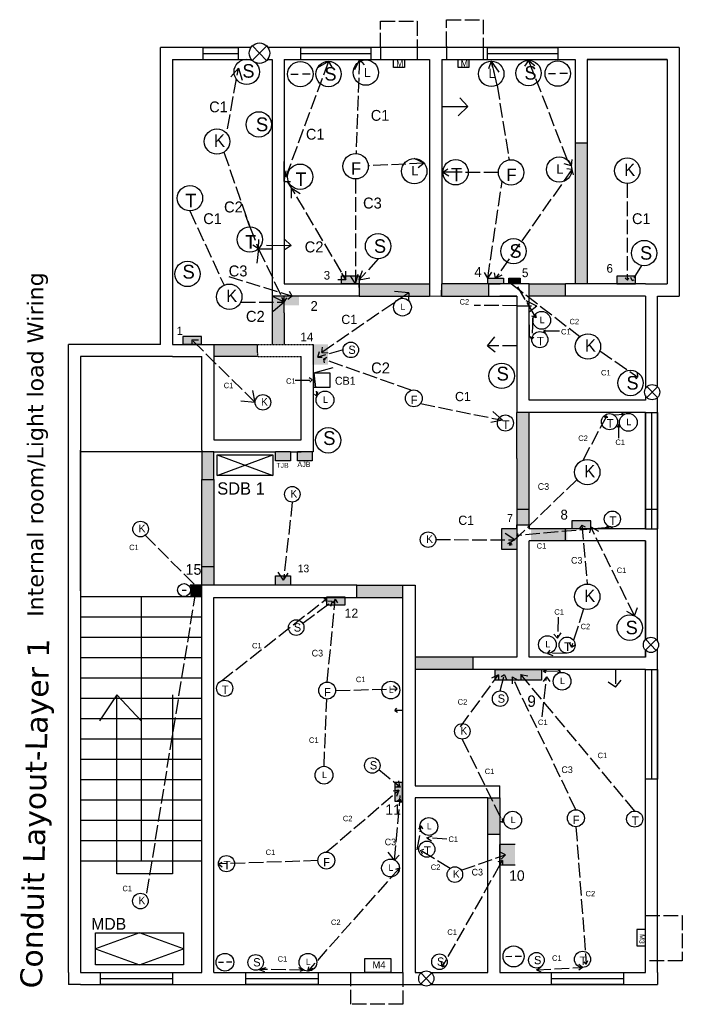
# Model space of a CAD drawing. Header units: inches. Extents: x -306 to 1342, y -989 to 4114.
import ezdxf

# ---------------------------------------------------------------- set-up
doc = ezdxf.new("R2010")
doc.units = ezdxf.units.IN
doc.header["$MEASUREMENT"] = 0
doc.linetypes.add('ACAD_ISO02W100', pattern=[15, 12, -3])
doc.linetypes.add('HIDDEN2', pattern=[0.1875, 0.125, -0.0625])

msp = doc.modelspace()

# ---------------------------------------------------------------- hatches: boundary and pattern name
for color, points in [(3, [(162.53, -277.77), (152.53, -277.77), (152.53, -346.27), (152.53, -394.27), (162.53, -394.27), (162.53, -346.27)]), (3, [(32.53, -394.27), (-25.47, -394.27), (-25.47, -397.19), (-25.47, -404.27), (32.53, -404.27)]), (3, [(80.98, -394.27), (42.53, -394.27), (42.44, -404.27), (80.98, -404.27)]), (3, [(144.53, -394.27), (114.53, -394.27), (114.53, -404.27), (144.53, -404.27)]), (3, [(-87.47, -418.04), (-87.47, -404.27), (-97.47, -404.27), (-97.47, -418.27), (-97.47, -444.27), (-87.47, -444.27)]), (8, [(-75.21, -404.22), (-87.47, -404.22), (-87.47, -411.96), (-75.21, -411.96)]), (3, [(-109.47, -444.27), (-145.47, -444.27), (-145.47, -454.27), (-109.47, -454.27), (-109.47, -450.78)]), (8, [(-51.43, -444.26), (-64.22, -444.26), (-64.22, -460.98), (-51.43, -460.98)]), (3, [(114.53, -500.27), (104.53, -500.27), (104.53, -538.34), (104.53, -592.94), (114.53, -592.94)]), (3, [(-145.47, -532.78), (-155.47, -532.78), (-155.47, -555.55), (-145.47, -555.55)]), (64, [(-82.34, -532.6), (-94.6, -532.6), (-94.6, -540.33), (-82.34, -540.33)]), (78, [(-82.34, -532.78), (-94.6, -532.78), (-94.6, -540.33), (-82.34, -540.33)]), (4, [(-64.28, -532.78), (-73.47, -532.78), (-76.53, -532.78), (-76.53, -540.33), (-64.28, -540.33)]), (3, [(-145.47, -555.55), (-155.47, -555.55), (-155.47, -642.84), (-145.47, -642.84)]), (8, [(104.53, -596.27), (91.74, -596.27), (91.74, -612.99), (104.53, -612.99)]), (3, [(146.09, -596.26), (116.09, -596.26), (116.09, -606.26), (146.09, -606.26)]), (256, [(-145.47, -627.53), (-155.47, -627.53), (-155.47, -642.84), (-145.47, -642.84)]), (256, [(-145.47, -627.53), (-155.47, -627.53), (-155.47, -642.84), (-145.47, -642.84)]), (256, [(-145.47, -627.53), (-155.47, -627.53), (-155.47, -642.84), (-145.47, -642.84)]), (3, [(-145.47, -627.53), (-155.47, -627.53), (-155.47, -642.84), (-145.47, -642.84)]), (8, [(-82.34, -635.03), (-94.6, -635.03), (-94.6, -642.76), (-82.34, -642.76)]), (8, [(-155.47, -642.84), (-164.9, -642.84), (-164.9, -652.27), (-155.47, -652.27)]), (3, [(10.53, -642.84), (-27.47, -642.84), (-27.47, -652.84), (10.53, -652.84)]), (3, [(68.53, -702.27), (20.53, -702.27), (20.53, -712.27), (68.53, -712.27)]), (251, [(124.71, -712.27), (86.53, -712.27), (86.53, -721.22), (124.71, -721.22)]), (3, [(90.53, -818.27), (80.53, -818.27), (80.53, -848.27), (90.53, -848.27)]), (8, [(102.98, -856.76), (90.18, -856.76), (90.18, -873.48), (102.98, -873.48)])]:
    msp.add_hatch(color=color).paths.add_polyline_path(points)
at = {"linetype": 'ACAD_ISO02W100'}
for points in [[(-25.47, -387.55), (-40.07, -387.55), (-40.07, -394.27), (-25.47, -394.27)], [(93.39, -389.44), (80.57, -389.44), (80.57, -394.27), (93.39, -394.27)], [(107.16, -389.44), (97.96, -389.44), (97.96, -394.27), (107.16, -394.27)], [(202.46, -387.79), (187.03, -387.79), (187.03, -394.15), (202.46, -394.15)], [(-155.65, -437.78), (-171.08, -437.78), (-171.08, -444.13), (-155.65, -444.13)], [(165.38, -589.81), (149.95, -589.81), (149.95, -596.17), (165.38, -596.17)], [(-37.04, -652.82), (-52.47, -652.82), (-52.47, -659.18), (-37.04, -659.18)], [(10.09, -821.09), (10.09, -805.66), (3.73, -805.66), (3.73, -821.09)]]:
    msp.add_hatch(color=252, dxfattribs=at).paths.add_polyline_path(points)

# ---------------------------------------------------------------- linework, layer by layer
for p, q in [((-7.91, -199.27), (-7.91, -177.52)), ((-7.91, -177.52), (22.15, -177.52)), ((22.15, -177.52), (22.15, -199.27)), ((46.57, -198.06), (46.57, -176.32)), ((46.57, -176.32), (76.64, -176.32)), ((76.64, -176.32), (76.64, -198.06)), ((-50.87, -210.69), (-87.47, -309.66)), ((-50.87, -210.69), (-60, -216.03)), ((-50.87, -210.69), (-48.09, -215.44)), ((-25.31, -209.27), (-29.57, -217.7)), ((-25.31, -209.27), (-28.16, -286.79)), ((-25.31, -209.27), (-21.42, -213.46)), ((83.41, -210.49), (81.09, -216.72)), ((88.16, -230.3), (83.41, -210.49)), ((83.41, -210.49), (85.78, -220.39)), ((83.41, -210.49), (89.65, -219.52)), ((114.12, -209.87), (110.78, -214.62)), ((146.36, -292.09), (114.12, -209.87)), ((114.12, -209.87), (119.4, -214.21)), ((-134.23, -266.35), (-125.25, -216.43)), ((88.16, -230.3), (98.05, -291.95)), ((-137.18, -285.6), (-115.82, -347.19)), ((28.01, -294.72), (19.88, -290.85)), ((146.36, -292.09), (149.44, -296.85)), ((149.44, -296.85), (150.05, -291.59)), ((-87.47, -309.66), (-87.47, -293.3)), ((-87.47, -305.87), (-87.47, -293.3)), ((-87.47, -309.66), (-87.47, -296.77)), ((28.01, -294.72), (-18.09, -296.79)), ((28.01, -294.72), (23.12, -298.39)), ((43.47, -302.21), (47.49, -299.28)), ((149.91, -299.95), (86.98, -389.44)), ((149.44, -296.85), (143.47, -295.24)), ((149.91, -299.95), (145.67, -299.33)), ((149.91, -299.95), (149.24, -303.63)), ((149.91, -299.95), (150.93, -304.3)), ((-87.47, -309.66), (-85.81, -300.95)), ((-28.55, -307.73), (-28.55, -394.27)), ((50.08, -302.21), (43.47, -302.21)), ((43.47, -302.21), (48.32, -305.23)), ((89.24, -302.29), (50.08, -302.21)), ((-87.47, -309.66), (-82.26, -309.66)), ((-84.86, -309.66), (-36.63, -390.92)), ((-83.15, -312.54), (-81.7, -314.98)), ((-81.7, -314.98), (-81.7, -323.66)), ((-81.7, -314.98), (-74.32, -319.69)), ((80.57, -389.44), (92.36, -309.75)), ((195.57, -311.35), (195.57, -387.76)), ((-165.22, -334.07), (-137.1, -395.35)), ((-115.82, -347.19), (-119.28, -337.2)), ((-115.82, -347.19), (-108.58, -365.22)), ((-108.58, -365.22), (-113.33, -362.42)), ((-108.58, -365.22), (-110.34, -379.57)), ((-108.58, -365.22), (-108.42, -357.72)), ((-108.58, -365.22), (-87.47, -409.25)), ((-108.58, -365.22), (-97.47, -365.22)), ((-10.03, -373.65), (-25.47, -390.91)), ((207.27, -379.08), (199.71, -391.56)), ((-133.24, -388.12), (-80.95, -404.27)), ((-36.63, -390.92), (-39.84, -385.5)), ((-36.63, -390.92), (-36.63, -383.82)), ((-28.55, -394.27), (-32.77, -387.55)), ((-28.55, -394.27), (-26.34, -386.33)), ((-25.47, -390.91), (-22.77, -383.33)), ((-25.47, -390.91), (-16.84, -389.26)), ((80.57, -389.44), (77.81, -384.86)), ((80.57, -389.44), (83.93, -384.66)), ((86.98, -389.44), (86.06, -385.06)), ((86.98, -389.44), (92.26, -386.71)), ((195.71, -391.28), (193.76, -389.45)), ((195.57, -387.76), (195.71, -391.28)), ((195.64, -391.21), (196.83, -389.28)), ((199.71, -391.56), (198.65, -389.03)), ((-36.63, -390.92), (-43.17, -390.92)), ((100.07, -394.27), (99.03, -393.34)), ((99.03, -393.34), (100.13, -393.4)), ((99.03, -393.34), (99.14, -393.98)), ((100.07, -394.27), (156.57, -437.77)), ((119.07, -419.96), (102.56, -391.85)), ((102.56, -391.85), (102.56, -394.27)), ((102.56, -391.85), (104.85, -391.85)), ((199.71, -391.56), (201.19, -390.94)), ((-87.47, -409.25), (-97.47, -404.27)), ((-87.47, -409.25), (-89.3, -405.42)), ((-87.47, -409.25), (-89.3, -405.42)), ((-87.47, -409.25), (-85.37, -405.81)), ((-80.95, -404.27), (-84.38, -407.27)), ((-80.95, -404.27), (-83.15, -400.42)), ((-123.23, -409.25), (-87.47, -409.25)), ((-87.47, -409.25), (-97.47, -418.04)), ((-87.47, -409.25), (-89.36, -407.47)), ((120.55, -422.39), (116.86, -420.78)), ((119.07, -419.96), (120.55, -422.39)), ((120.55, -422.39), (120.25, -418.7)), ((117.78, -422.88), (116.83, -439.89)), ((116.83, -439.89), (115.44, -437.77)), ((116.83, -439.89), (118.63, -438.09)), ((126.53, -433.22), (128.2, -432.12)), ((139.74, -433.29), (126.53, -433.22)), ((126.53, -433.22), (128.01, -434.24)), ((173.02, -449.45), (204.28, -471.13)), ((204.28, -471.13), (201.92, -470.5)), ((204.28, -471.13), (204.13, -467.33)), ((159.12, -539.66), (178.61, -503.41)), ((178.61, -503.41), (176.4, -504.55)), ((178.61, -503.41), (179.03, -504.68)), ((184.24, -502.17), (193.31, -501.86)), ((193.31, -501.86), (190.77, -502.63)), ((193.31, -501.86), (190.84, -501.29)), ((154.12, -555.67), (98.29, -609.75)), ((183.3, -594.92), (104.53, -601.96)), ((104.53, -601.96), (105.51, -600.13)), ((158.06, -593.19), (162.61, -641.86)), ((165.41, -594.62), (164.38, -599.75)), ((201.65, -668.22), (165.41, -594.62)), ((165.41, -594.62), (171.78, -598.28)), ((183.3, -594.92), (178.56, -594.35)), ((183.3, -594.92), (181.98, -596.27)), ((98.29, -609.75), (99.13, -606.85)), ((104.53, -601.96), (105.41, -602.86)), ((98.29, -609.75), (100.75, -609.21)), ((159.5, -662.34), (149.45, -693.89)), ((201.65, -668.22), (195.29, -664.41)), ((201.65, -668.22), (203.96, -661.26)), ((138.68, -669.06), (138.05, -686.43)), ((138.05, -686.43), (141.08, -682.12)), ((138.05, -686.43), (135.02, -683.24)), ((129.84, -699.17), (131.94, -696.29)), ((149.45, -693.89), (148.1, -691)), ((149.45, -693.89), (152.59, -692.1)), ((145.94, -698.87), (129.84, -699.17)), ((129.84, -699.17), (134.17, -700.84)), ((126.07, -713.49), (128.9, -712.64)), ((126.07, -713.49), (140.39, -713.78)), ((126.07, -713.49), (128.5, -714.76)), ((140.39, -713.78), (137.96, -715.01)), ((140.39, -713.78), (138.52, -712.95)), ((185.78, -712.27), (185.78, -727.05)), ((57.92, -759.75), (89.25, -716.75)), ((89.25, -716.75), (83.53, -719.59)), ((89.25, -716.75), (89.25, -721.22)), ((90.71, -730.03), (94.28, -716.85)), ((94.28, -716.85), (91.43, -718.53)), ((94.28, -716.85), (96.25, -721.22)), ((153.23, -828.12), (100.68, -718.34)), ((100.68, -718.34), (100.68, -724.29)), ((100.68, -718.34), (105.62, -721.22)), ((201.71, -829.1), (107.78, -716.46)), ((107.78, -716.46), (107.78, -721.22)), ((107.78, -716.46), (113.63, -717.48)), ((125.39, -751.35), (128.95, -718.31)), ((128.95, -718.31), (126.17, -722.34)), ((128.95, -718.31), (131.63, -722.34)), ((185.78, -727.05), (179.75, -722.89)), ((185.78, -727.05), (190.51, -721.15)), ((59.5, -769.79), (92.86, -838.67)), ((92.86, -838.67), (92.72, -835.26)), ((22.32, -861.05), (25.68, -841.2)), ((25.68, -841.2), (23.3, -844)), ((25.68, -841.2), (26.66, -843.93)), ((92.86, -838.67), (90.53, -837.84)), ((153.23, -842.05), (161.66, -955.39)), ((30.14, -851.32), (34.53, -849.65)), ((46.76, -852.32), (30.14, -851.32)), ((30.14, -851.32), (34.15, -853.79)), ((24.98, -861.56), (27.64, -860.49)), ((49.35, -876.49), (24.98, -861.56)), ((24.98, -861.56), (26.31, -864.34)), ((58.66, -877.91), (95.23, -865.12)), ((95.23, -865.12), (90.18, -862.82)), ((95.23, -865.12), (91.43, -868.77)), ((90.53, -873.48), (42.83, -957.7)), ((92.63, -870.01), (88.75, -870.98)), ((90.53, -873.48), (92.63, -870.01)), ((92.63, -870.01), (92.63, -873.48)), ((210.53, -915.26), (210.53, -915.26)), ((210.53, -915.26), (240.99, -915.26)), ((240.99, -915.26), (240.99, -952.74)), ((-155.47, -962.27), (-155.47, -947.37)), ((42.83, -957.7), (42.43, -953.77)), ((42.83, -957.7), (45.62, -956.51)), ((120.65, -960.22), (124.54, -958.01)), ((120.65, -960.22), (158.67, -958.1)), ((158.67, -958.1), (155.64, -960.36)), ((158.67, -958.1), (155.72, -955.68)), ((161.66, -955.39), (159.94, -953.58)), ((161.66, -955.39), (163.12, -952.3)), ((240.99, -952.74), (210.53, -952.74)), ((120.65, -960.22), (124.2, -961.78))]:
    msp.add_line(p, q, dxfattribs=at)
for p, q in [((-189.47, -444.27), (-189.47, -199.27)), ((-114.88, -199.27), (-189.47, -199.27)), ((238.53, -199.27), (-100.84, -199.27)), ((238.53, -199.27), (238.53, -251.76)), ((-179.47, -209.27), (-114.46, -209.27)), ((-179.47, -209.27), (-179.47, -444.27)), ((-179.47, -209.27), (-114.46, -209.27)), ((-101.27, -209.27), (-97.47, -209.27)), ((-101.27, -209.27), (-97.47, -209.27)), ((-97.47, -209.27), (-97.47, -404.27)), ((-87.47, -209.27), (32.53, -209.27)), ((-87.47, -209.27), (-87.47, -384.27)), ((-87.47, -209.27), (-87.47, -384.27)), ((-87.47, -209.27), (32.53, -209.27)), ((32.53, -209.27), (32.53, -384.27)), ((32.53, -209.27), (32.53, -219.27)), ((42.53, -209.27), (152.53, -209.27)), ((42.53, -209.27), (42.53, -384.27)), ((87.53, -209.27), (97.53, -209.27)), ((152.53, -209.27), (152.53, -346.27)), ((162.53, -209.27), (228.53, -209.27)), ((228.53, -209.27), (162.53, -209.27)), ((162.53, -209.27), (162.53, -346.27)), ((228.53, -209.27), (228.53, -394.27)), ((238.53, -209.27), (238.53, -404.27)), ((-81.61, -362.49), (-87.47, -357.17)), ((-102.17, -362.24), (-81.61, -362.49)), ((-97.47, -362.49), (-97.47, -362.49)), ((-81.61, -362.49), (-87.47, -366.55)), ((-87.47, -394.27), (-25.47, -394.27)), ((90.64, -394.27), (80.98, -394.27)), ((80.98, -394.27), (80.98, -404.27)), ((114.53, -394.27), (90.64, -394.27)), ((114.53, -394.27), (104.53, -394.27)), ((114.53, -490.27), (114.53, -394.27)), ((210.53, -394.27), (144.53, -394.27)), ((144.53, -404.27), (144.53, -394.27)), ((210.53, -394.27), (228.53, -394.27)), ((-80.95, -404.27), (-81.82, -405.03)), ((80.98, -404.27), (104.53, -404.27)), ((104.53, -404.27), (90.46, -404.27)), ((104.53, -404.27), (104.53, -499.21)), ((210.53, -404.27), (144.53, -404.27)), ((210.53, -404.27), (210.53, -480.64)), ((220.53, -404.27), (238.53, -404.27)), ((220.53, -479.13), (220.53, -404.27)), ((-87.47, -409.25), (-87.13, -407.97)), ((-97.47, -418.04), (-97.47, -418.27)), ((114.53, -428.17), (114.53, -438.17)), ((-189.47, -444.27), (-265.47, -444.27)), ((-265.47, -962.27), (-265.47, -444.27)), ((-179.47, -444.27), (-155.47, -444.27)), ((-155.47, -444.27), (-145.47, -444.27)), ((-145.47, -444.27), (-145.47, -522.78)), ((-109.47, -450.78), (-109.47, -444.27)), ((-63.47, -444.27), (-63.47, -486.78)), ((-179.47, -454.27), (-255.47, -454.27)), ((-255.47, -454.27), (-255.47, -536.27)), ((-179.47, -454.27), (-189.47, -454.27)), ((-179.47, -454.27), (-155.47, -454.27)), ((-155.47, -531.56), (-155.47, -454.27)), ((-109.47, -450.78), (-109.47, -450.78)), ((-73.47, -522.78), (-73.47, -454.27)), ((-63.47, -450.78), (-63.47, -522.78)), ((210.53, -486.45), (210.53, -490.27)), ((104.53, -492), (104.53, -500.27)), ((210.53, -490.27), (114.53, -490.27)), ((220.53, -688.95), (220.53, -487.96)), ((114.8, -500.27), (104.53, -500.27)), ((210.53, -500.27), (114.8, -500.27)), ((210.53, -596.27), (210.53, -500.27)), ((210.53, -500.27), (210.53, -596.27)), ((188.27, -510.16), (187.21, -512.6)), ((188.27, -510.16), (188.38, -521.51)), ((188.27, -510.16), (189.74, -512.35)), ((-145.47, -522.78), (-73.47, -522.78)), ((-63.47, -522.78), (-63.47, -532.78)), ((-255.47, -647.56), (-255.47, -531.56)), ((-145.47, -532.78), (-255.47, -532.78)), ((-155.47, -531.56), (-155.47, -532.78)), ((-145.47, -532.78), (-94.6, -532.78)), ((-142.81, -552.38), (-96.95, -535.36)), ((-142.81, -535.36), (-96.95, -552.38)), ((-82.34, -532.78), (-73.47, -532.78)), ((-63.47, -532.78), (-64.28, -532.78)), ((-255.47, -536.27), (-255.47, -652.27)), ((-155.47, -555.55), (-145.47, -555.55)), ((104.53, -580), (114.53, -580)), ((210.53, -580), (220.53, -580)), ((104.53, -592.94), (114.53, -592.94)), ((104.53, -596.27), (104.53, -592.94)), ((104.53, -592.94), (104.53, -596.27)), ((104.53, -596.27), (104.53, -702.27)), ((114.53, -592.94), (114.53, -596.27)), ((114.53, -592.94), (114.53, -596.27)), ((116.06, -596.27), (114.53, -596.27)), ((210.53, -596.27), (144.53, -596.27)), ((144.53, -606.27), (144.53, -596.27)), ((158.06, -593.19), (156.28, -596.14)), ((158.06, -593.19), (160.83, -594.62)), ((114.53, -702.27), (114.53, -606.27)), ((116.1, -606.27), (114.53, -606.27)), ((210.53, -606.27), (144.53, -606.27)), ((210.53, -606.27), (210.53, -687.81)), ((210.53, -687.81), (210.53, -606.27)), ((-155.47, -627.53), (-145.47, -627.53)), ((-171.75, -646.8), (-168.45, -646.8)), ((-168.15, -646.97), (-168.15, -646.97)), ((-164.9, -642.84), (-155.47, -642.84)), ((-27.47, -642.84), (-155.47, -642.84)), ((-155.47, -652.27), (-155.47, -642.84)), ((-27.47, -652.84), (-27.47, -642.84)), ((10.53, -662.27), (10.53, -642.84)), ((10.53, -642.84), (20.53, -642.84)), ((20.53, -642.84), (20.53, -684.8)), ((-255.53, -652.27), (-155.47, -652.27)), ((-255.47, -652.27), (-255.47, -962.27)), ((-205.5, -652.27), (-205.5, -870.2)), ((-155.47, -962.27), (-155.47, -652.27)), ((-145.47, -962.27), (-145.47, -652.84)), ((-145.47, -652.84), (-27.47, -652.84)), ((10.53, -962.27), (10.53, -662.27)), ((20.53, -662.27), (20.53, -808.27)), ((-255.53, -669.03), (-155.47, -669.03)), ((-255.53, -685.8), (-155.47, -685.8)), ((210.53, -702.27), (210.53, -696.37)), ((210.53, -696.37), (210.53, -702.27)), ((220.53, -962.27), (220.53, -695.23)), ((-255.53, -702.56), (-155.47, -702.56)), ((104.53, -702.27), (68.53, -702.27)), ((68.53, -712.27), (68.53, -702.27)), ((210.53, -702.27), (114.53, -702.27)), ((104.53, -712.27), (68.53, -712.27)), ((108.07, -712.27), (104.53, -712.27)), ((210.53, -712.27), (104.9, -712.27)), ((210.53, -808.27), (210.53, -712.27)), ((-255.53, -719.32), (-155.47, -719.32)), ((-255.53, -736.09), (-155.47, -736.09)), ((-225.55, -733.17), (-239.83, -754.58)), ((-225.55, -881.02), (-225.55, -733.17)), ((-225.55, -733.17), (-205.47, -754.58)), ((-179.6, -733.17), (-179.6, -881.02)), ((-255.53, -752.85), (-155.47, -752.85)), ((-255.53, -769.62), (-155.47, -769.62)), ((-255.53, -786.38), (-155.47, -786.38)), ((-255.53, -803.15), (-155.47, -803.15)), ((20.53, -808.27), (80.53, -808.27)), ((80.53, -808.27), (90.53, -808.27)), ((90.53, -818.27), (90.53, -808.27)), ((210.53, -962.27), (210.53, -808.27)), ((-255.53, -819.91), (-155.47, -819.91)), ((80.53, -818.27), (20.53, -818.27)), ((20.53, -818.27), (20.53, -962.27)), ((-255.53, -836.67), (-155.47, -836.67)), ((80.53, -962.27), (80.53, -848.27)), ((80.53, -962.27), (80.53, -848.27)), ((80.53, -848.27), (90.53, -848.27)), ((90.53, -848.27), (90.53, -962.27)), ((-255.53, -853.44), (-155.47, -853.44)), ((-255.53, -870.2), (-155.47, -870.2)), ((-179.6, -881.02), (-225.55, -881.02)), ((-206.84, -929.71), (-243.05, -942.91)), ((-170.64, -942.91), (-206.84, -929.71)), ((-243.05, -942.91), (-206.84, -956.11)), ((-206.84, -956.11), (-170.64, -942.91)), ((-265.47, -962.27), (-265.47, -972.27)), ((-255.47, -962.27), (-179.47, -962.27)), ((-255.47, -962.27), (-155.47, -962.27)), ((-145.47, -962.27), (10.53, -962.27)), ((-13.47, -962.27), (10.53, -962.27)), ((21.53, -962.27), (20.53, -962.27)), ((20.53, -962.27), (26.03, -962.27)), ((21.53, -962.27), (26.03, -962.27)), ((33.53, -962.27), (80.53, -962.27)), ((33.53, -962.27), (56.53, -962.27)), ((56.53, -962.27), (80.53, -962.27)), ((90.53, -962.27), (210.53, -962.27)), ((220.53, -962.27), (220.53, -972.27)), ((-255.47, -972.27), (-265.47, -972.27)), ((-255.47, -972.27), (25.97, -972.27)), ((33.58, -972.27), (220.53, -972.27))]:
    msp.add_line(p, q)
at = {"color": 3, "linetype": 'ByBlock'}
for p, q in [((-125.25, -199.27), (-154.52, -199.27)), ((-154.52, -199.27), (-154.52, -209.27)), ((-125.25, -209.27), (-125.25, -199.27)), ((-73.87, -199.27), (-73.87, -209.27)), ((-15.63, -209.27), (-15.63, -199.27)), ((79.87, -199.27), (79.87, -209.27)), ((138.56, -209.27), (138.56, -199.27)), ((-154.52, -209.27), (-125.25, -209.27)), ((-73.87, -209.27), (-44.59, -209.27)), ((-44.9, -209.27), (-15.63, -209.27)), ((79.87, -209.27), (109.15, -209.27)), ((109.28, -209.27), (138.56, -209.27)), ((42.44, -404.27), (42.53, -394.27)), ((-97.47, -418.27), (-97.47, -444.27)), ((-87.47, -418.04), (-87.47, -444.27)), ((-145.47, -444.27), (-109.47, -444.27)), ((-109.47, -454.27), (-145.47, -454.27))]:
    msp.add_line(p, q, dxfattribs=at)
at = {"color": 3}
for p, q in [((-154.52, -199.27), (-125.25, -199.27)), ((-73.87, -199.27), (-15.63, -199.27)), ((79.87, -199.27), (138.15, -199.27)), ((-154.52, -204.27), (-125.25, -204.27)), ((-154.52, -209.27), (-125.25, -209.27)), ((-73.87, -204.27), (-15.63, -204.27)), ((79.9, -204.27), (138.15, -204.27)), ((152.53, -277.77), (162.53, -277.77)), ((152.53, -277.77), (152.53, -346.27)), ((162.53, -277.77), (162.53, -346.27)), ((152.53, -346.27), (152.53, -394.27)), ((162.53, -346.27), (162.53, -394.27)), ((-97.47, -376.71), (-97.47, -376.71)), ((-25.47, -394.27), (32.53, -394.27)), ((80.98, -394.27), (42.53, -394.27)), ((114.53, -394.27), (144.53, -394.27)), ((-87.47, -404.27), (-97.47, -404.27)), ((-97.47, -404.27), (-97.47, -418.27)), ((-87.47, -418.04), (-87.47, -404.27)), ((-25.47, -404.27), (32.53, -404.27)), ((42.44, -404.27), (80.98, -404.27)), ((144.53, -404.27), (114.53, -404.27)), ((104.53, -538.34), (104.53, -500.27)), ((114.53, -596.27), (114.53, -500.27)), ((210.53, -500.27), (210.53, -596.27)), ((210.53, -500.27), (220.53, -500.27)), ((215.53, -500.27), (215.53, -596.27)), ((220.53, -596.27), (220.53, -500.27)), ((220.53, -500.27), (220.53, -596.27)), ((220.53, -500.27), (220.53, -596.27)), ((220.53, -500.27), (220.53, -596.27)), ((-155.47, -532.78), (-155.47, -555.55)), ((-145.47, -555.55), (-145.47, -532.78)), ((104.53, -538.34), (104.53, -596.27)), ((-155.47, -555.55), (-145.47, -555.55)), ((-155.47, -642.84), (-155.47, -555.55)), ((-155.47, -555.55), (-145.47, -555.55)), ((-145.47, -555.55), (-145.47, -642.84)), ((144.53, -596.27), (114.53, -596.27)), ((210.53, -596.27), (220.53, -596.27)), ((144.53, -606.27), (114.53, -606.27)), ((-155.47, -627.53), (-145.47, -627.53)), ((-155.47, -642.84), (-164.9, -642.84)), ((-27.47, -642.84), (10.53, -642.84)), ((-27.47, -652.84), (10.53, -652.84)), ((68.53, -702.27), (20.53, -702.27)), ((68.53, -712.27), (20.53, -712.27)), ((210.53, -712.27), (220.53, -712.27)), ((210.53, -802.7), (210.53, -712.27)), ((215.53, -712.27), (215.53, -802.7)), ((220.53, -712.27), (220.53, -802.7)), ((220.53, -802.7), (220.53, -712.27)), ((220.53, -712.27), (220.53, -802.7)), ((220.53, -802.7), (210.53, -802.7)), ((80.53, -848.27), (80.53, -818.27)), ((80.53, -818.27), (90.53, -818.27)), ((90.53, -818.27), (90.53, -848.27)), ((-239.42, -962.27), (-179.47, -962.27)), ((-238.95, -972.27), (-238.95, -962.27)), ((-179.47, -962.27), (-179.47, -972.27)), ((-119.47, -962.27), (-59.51, -962.27)), ((-118.99, -972.27), (-118.99, -962.27)), ((-59.51, -962.27), (-59.51, -972.27)), ((132.48, -962.27), (192.44, -962.27)), ((132.96, -972.27), (132.96, -962.27)), ((192.44, -962.27), (192.44, -972.27)), ((-238.95, -967.27), (-179.47, -967.27)), ((-179.47, -972.27), (-238.95, -972.27)), ((-238.95, -972.27), (-179.47, -972.27)), ((-118.99, -967.27), (-59.51, -967.27)), ((-59.51, -972.27), (-118.99, -972.27)), ((-118.99, -972.27), (-59.51, -972.27)), ((132.96, -967.27), (192.44, -967.27)), ((192.44, -972.27), (132.96, -972.27))]:
    msp.add_line(p, q, dxfattribs=at)
at = {"color": 0}
for p, q in [((-101.88, -198), (-113.84, -209.95)), ((-113.72, -197.88), (-102, -210.07)), ((-81.87, -221.2), (-76, -221.12)), ((-66.11, -221.2), (-72.45, -221.2)), ((130.49, -220.79), (136.36, -220.71)), ((146.25, -220.79), (139.91, -220.79)), ((64.03, -247.97), (57.33, -240.89)), ((42.53, -247.97), (64.03, -247.97)), ((64.03, -247.97), (56.08, -255.49)), ((-87.47, -276.93), (-87.47, -309.66)), ((-62.98, -467.74), (-47.04, -463.15)), ((220.52, -479.12), (211.66, -487.98)), ((211.74, -479.03), (220.43, -488.07)), ((104.53, -596.27), (91.74, -596.27)), ((91.74, -596.27), (91.74, -612.99)), ((91.74, -612.99), (104.53, -612.99)), ((219.54, -687.66), (210.68, -696.52)), ((210.77, -687.57), (219.45, -696.61)), ((3.78, -746.3), (5.52, -744.33)), ((10.53, -746.3), (3.78, -746.3)), ((3.78, -746.3), (6.16, -747.58)), ((102.98, -856.76), (90.18, -856.76)), ((90.18, -856.76), (90.18, -873.48)), ((90.18, -873.48), (102.98, -873.48)), ((95.38, -949.05), (100.25, -948.98)), ((108.45, -949.05), (103.2, -949.05)), ((-141.75, -953.86), (-137.65, -953.81)), ((-130.75, -953.86), (-135.17, -953.86)), ((34.21, -962.86), (25.35, -971.72)), ((25.44, -962.77), (34.12, -971.81))]:
    msp.add_line(p, q, dxfattribs=at)
at = {"color": 3, "linetype": 'ACAD_ISO02W100'}
for p, q in [((-73.87, -199.27), (-15.63, -199.27)), ((79.9, -199.27), (138.15, -199.27))]:
    msp.add_line(p, q, dxfattribs=at)
at = {"color": 0, "linetype": 'ACAD_ISO02W100'}
for p, q in [((-7.91, -199.27), (-7.91, -209.27)), ((22.15, -199.27), (22.15, -209.27)), ((46.57, -198.06), (46.57, -209.27)), ((76.64, -198.06), (76.64, -209.27)), ((-125.25, -216.43), (-131.51, -223.53)), ((-125.25, -216.43), (-122.03, -226.26)), ((15.4, -401.53), (-56.51, -450.97)), ((15.4, -401.53), (2.89, -400.49)), ((15.4, -401.53), (15.1, -408.06)), ((104.53, -412.25), (69.21, -412.17)), ((104.53, -412.25), (120.99, -412.58)), ((120.99, -412.58), (112.15, -408.18)), ((120.99, -412.58), (114.53, -417.54)), ((80.25, -445.45), (86.22, -437.92)), ((-111.43, -491.99), (-163.58, -440.48)), ((-163.58, -440.48), (-163.58, -444.27)), ((-163.58, -440.48), (-158.18, -440.48)), ((-56.51, -450.97), (-55.83, -446.38)), ((104.53, -445.45), (80.25, -445.45)), ((80.25, -445.45), (86.5, -450.41)), ((104.53, -445.45), (104.53, -445.45)), ((-38.93, -448.7), (-59.8, -454.76)), ((-59.8, -454.76), (-58.2, -450.13)), ((-59.8, -454.76), (-56.1, -454.79)), ((-56.51, -450.97), (-51.07, -451.02)), ((-54.98, -456.43), (-52.25, -454.72)), ((17.43, -482.03), (-54.98, -456.43)), ((-54.98, -456.43), (-54.39, -459.44)), ((-62.98, -467.74), (-60.56, -487.24)), ((-78.3, -473.65), (-64.37, -473.53)), ((-64.37, -473.53), (-66.92, -471.8)), ((-64.37, -473.53), (-66.38, -475.43)), ((-111.43, -491.99), (-113.28, -482.15)), ((-60.56, -487.24), (-62.48, -485.11)), ((-60.56, -487.24), (-59.76, -483.27)), ((-111.43, -491.99), (-123.24, -490.96)), ((25.05, -492.9), (92.59, -506.73)), ((92.59, -506.73), (84.67, -499.58)), ((92.59, -506.73), (83.12, -508.57)), ((-80.76, -574.21), (-87.96, -638.69)), ((102.9, -605.29), (94.9, -600.2)), ((-202.07, -601.65), (-158.83, -644.98)), ((37.65, -605.25), (102.9, -605.29)), ((102.9, -605.29), (96.76, -608.79)), ((-87.96, -638.69), (-92.45, -631.96)), ((-87.96, -638.69), (-84.15, -632.99)), ((-200.76, -896.96), (-160.18, -647.56)), ((-160.18, -647.56), (-162.98, -649.74)), ((-158.93, -644.88), (-161.01, -645.07)), ((-160.95, -652.27), (-160.18, -647.56)), ((-160.18, -647.56), (-158.09, -650.24)), ((-158.83, -644.98), (-159.33, -642.84)), ((-139.2, -721.8), (-52.45, -653.98)), ((-72.16, -674.25), (-47.93, -656.15)), ((-52.45, -653.98), (-54.84, -653.99)), ((-52.45, -653.98), (-53.06, -656.15)), ((-51.96, -722.8), (-45.28, -654.34)), ((-47.93, -656.15), (-51.35, -655.96)), ((-47.93, -656.15), (-49.21, -660.34)), ((-45.28, -654.34), (-47.22, -657.55)), ((-45.28, -654.34), (-43.53, -657.29)), ((-44.99, -729.76), (5.77, -728.33)), ((5.77, -728.33), (2.63, -725.79)), ((5.77, -728.33), (3.86, -730.32)), ((-54.61, -792.23), (-52.26, -736.72)), ((-9.27, -794.84), (8.48, -809.4)), ((-52.7, -863.03), (7.02, -811.95)), ((7.02, -811.95), (2.39, -812.79)), ((8.48, -809.4), (3.76, -809.4)), ((3.76, -814.73), (7.02, -811.95)), ((3.96, -805.68), (7.64, -808.71)), ((7.64, -808.71), (4.78, -809.4)), ((7.02, -811.95), (5.16, -817.05)), ((7.02, -811.95), (5.16, -817.05)), ((6.94, -804.2), (7.64, -808.71)), ((3.61, -869.61), (8.35, -816.35)), ((8.1, -819.24), (6.14, -821.11)), ((7.93, -821.11), (8.1, -819.24)), ((8.1, -819.24), (8.95, -821.98)), ((3.61, -869.61), (-1.73, -863.12)), ((3.61, -869.61), (7.3, -865.49)), ((-59.66, -870), (-141.73, -872.76)), ((-141.73, -872.76), (-138.5, -871.35)), ((-141.73, -872.76), (-138.73, -875.04)), ((7.62, -876.14), (-67.89, -961.17)), ((7.62, -876.14), (4.38, -877.31)), ((7.62, -876.14), (6.52, -878.93)), ((-108.32, -959.82), (-102.31, -958.23)), ((-67.89, -961.17), (-67.18, -957.78)), ((-71.18, -960.38), (-108.32, -959.82)), ((-108.32, -959.82), (-103.71, -961.53)), ((-71.18, -960.38), (-75.46, -958.51)), ((-71.18, -960.38), (-74.49, -961.48)), ((-67.89, -961.17), (-63.54, -958.63)), ((-32.45, -988.56), (-32.45, -962.27)), ((10.53, -962.27), (10.53, -988.56)), ((10.53, -988.56), (-32.45, -988.56))]:
    msp.add_line(p, q, dxfattribs=at)
at = {"linetype": 'ByBlock'}
for p, q in [((-87.47, -384.27), (-87.47, -394.27)), ((32.53, -384.27), (32.53, -404.21)), ((42.53, -384.27), (42.44, -404.27)), ((-87.47, -394.27), (-25.47, -394.27)), ((-25.47, -394.27), (-25.47, -404.27)), ((-25.47, -397.19), (-25.47, -394.27)), ((-25.47, -404.27), (-87.47, -404.27)), ((32.53, -404.21), (42.44, -404.26))]:
    msp.add_line(p, q, dxfattribs=at)
at = {"linetype": 'HIDDEN2'}
for p, q in [((-109.47, -444.27), (-63.47, -444.27)), ((-109.47, -450.78), (-109.47, -454.27)), ((-109.47, -454.27), (-73.47, -454.27))]:
    msp.add_line(p, q, dxfattribs=at)
at = {"color": 0}
for points in [[(2.79, -209.27), (11.7, -209.27), (11.7, -215.72), (2.79, -215.72)], [(56.07, -209.27), (64.97, -209.27), (64.97, -215.72), (56.07, -215.72)], [(-25.47, -394.27), (-40.07, -394.27), (-40.07, -387.55), (-25.47, -387.55)], [(93.39, -394.27), (80.57, -394.27), (80.57, -389.44), (93.39, -389.44)], [(97.96, -389.44), (107.16, -389.44), (107.16, -394.27), (97.96, -394.27)], [(187.06, -394.11), (202.48, -394.11), (202.48, -387.76), (187.06, -387.76)], [(80.98, -394.27), (90.64, -394.27), (90.64, -394.27), (80.98, -394.27)], [(-171.06, -444.1), (-155.63, -444.1), (-155.63, -437.75), (-171.06, -437.75)], [(-62.98, -467.74), (-49.82, -467.74), (-49.82, -479.79), (-62.98, -479.79)], [(149.98, -596.14), (165.41, -596.14), (165.41, -589.78), (149.98, -589.78)], [(-52.45, -659.15), (-37.02, -659.15), (-37.02, -652.79), (-52.45, -652.79)], [(3.76, -805.68), (3.76, -821.11), (10.12, -821.11), (10.12, -805.68)], [(210.67, -926.8), (203.59, -926.8), (203.59, -940.2), (210.67, -940.2)], [(-21.04, -950.84), (0.58, -950.84), (0.58, -962.38), (-21.04, -962.38)]]:
    msp.add_lwpolyline(points, close=True, dxfattribs=at)
for points in [[(-142.81, -535.36), (-96.95, -535.36), (-96.95, -552.38), (-142.81, -552.38)], [(-94.6, -532.6), (-82.34, -532.6), (-82.34, -540.33), (-94.6, -540.33)], [(-76.53, -532.6), (-64.28, -532.6), (-64.28, -540.33), (-76.53, -540.33)], [(-94.6, -635.03), (-82.34, -635.03), (-82.34, -642.76), (-94.6, -642.76)], [(86.53, -712.27), (124.71, -712.27), (124.71, -721.22), (86.53, -721.22)], [(-243.05, -929.71), (-170.64, -929.71), (-170.64, -956.11), (-243.05, -956.11)]]:
    msp.add_lwpolyline(points, close=True)
for centre, radius in [((-107.86, -203.97), 8.45), ((-118.37, -219.37), 10.47), ((-74.14, -221.2), 10.47), ((-50.87, -221.16), 10.47), ((-20.07, -219.98), 10.47), ((83.41, -220.96), 10.47), ((114.12, -220.35), 10.47), ((138.22, -220.79), 10.47), ((-108.41, -262.7), 10.47), ((-142.89, -276.82), 10.47), ((-28.55, -297.26), 10.47), ((19.88, -301.32), 10.47), ((53.94, -302.21), 10.47), ((99.71, -302.29), 10.47), ((139.44, -299.95), 10.47), ((195.57, -300.88), 10.47), ((-74.32, -305.87), 10.47), ((-165.22, -323.59), 10.47), ((-115.82, -357.66), 10.47), ((-10.03, -363.18), 10.47), ((101.73, -367.3), 10.47), ((209.48, -368.84), 10.47), ((-167.2, -386.06), 10.47), ((-132.74, -404.86), 10.47), ((10.13, -413.44), 7.33), ((124.96, -424.31), 7.33), ((123.47, -440.26), 6.65), ((163.16, -445.9), 10.47), ((-32.51, -448.7), 6.42), ((91.95, -470.11), 10.47), ((198.27, -476.01), 10.47), ((216.09, -483.55), 6.27), ((-105.01, -491.99), 6.42), ((-53.8, -490.06), 7.33), ((19.49, -488.69), 6.97), ((95.04, -509.04), 6.65), ((180.96, -507.96), 6.65), ((196.44, -508.48), 7.33), ((-51.14, -523.3), 10.47), ((162.61, -549.53), 10.47), ((-80.76, -567.79), 6.42), ((183.3, -588.27), 6.65), ((-205.94, -596.52), 6.42), ((31.23, -605.25), 6.42), ((162.61, -652.33), 10.47), ((-77.54, -677.76), 6.42), ((197.6, -677.87), 10.47), ((129.7, -691.84), 7.33), ((145.94, -692.22), 6.65), ((215.11, -692.09), 6.27), ((141.81, -722.05), 7.33), ((-136.55, -727.9), 6.65), ((-51.96, -729.76), 6.97), ((0.52, -729.32), 7.33), ((90.71, -736.45), 6.42), ((59.5, -763.37), 6.42), ((-14.76, -791.51), 6.42), ((-54.61, -799.55), 7.33), ((153.23, -835.08), 6.97), ((31.86, -841.89), 7.33), ((101.02, -836.63), 7.33), ((201.71, -835.75), 6.65), ((30.25, -860.61), 6.65), ((-135.08, -872.54), 6.65), ((-52.7, -870), 6.97), ((0.29, -876.14), 7.33), ((53.35, -881.52), 6.42), ((-206.08, -903.38), 6.42), ((101.79, -949.05), 8.69), ((-136.35, -953.86), 7.31), ((-110.97, -953.97), 6.42), ((-67.89, -953.84), 7.33), ((40.65, -953.46), 6.42), ((120.65, -952.19), 6.42), ((158.67, -951.45), 6.65), ((29.78, -967.29), 6.27)]:
    msp.add_circle(centre, radius, dxfattribs=at)
msp.add_circle((-170.1, -646.8), 5.37)

# ---------------------------------------------------------------- texts
at = {"linetype": 'ACAD_ISO02W100', "attachment_point": 1}
for s, insert, char_height, width in [('{\\C3;M}', (4.95, -209.66), 5.293, 141.5712), ('{\\C3;M}', (58.23, -209.66), 5.293, 141.5712), ('{\\C1;4}', (69.34, -380.21), 8.458, 193.4143), ('{\\C1;5}', (108.68, -381.45), 7.241, 149.8163), ('{\\C1;6}', (178.46, -377.9), 7.107, 165.8124), ('{\\C1;8}', (140.49, -580.54), 8.142, 177.6864), ('{\\C1;9}', (113.14, -733.71), 9.459, 213.7798), ('{\\C1;10}', (98.12, -878.06), 8.613, 205.954)]:
    msp.add_mtext(s, dxfattribs=dict(at, insert=insert, char_height=char_height, width=width))
at = {"color": 0, "attachment_point": 1}
for s, insert, char_height, width in [('S', (-121.92, -213), 11.16, 236.1352), ('S', (-54.21, -215.44), 11.16, 236.1352), ('L', (-21.74, -216.07), 7.6, 178.1721), ('L', (81.09, -216.72), 7.6, 178.1721), ('S', (110.78, -214.62), 11.16, 236.1352), ('C1', (-149.32, -243.77), 8.935, 202.8722), ('C1', (-16.04, -250.78), 8.935, 202.8722), ('{\\C3;S}', (-110.81, -256.95), 11.401, 239.632), ('C1', (-69.51, -266.32), 8.935, 202.8722), ('K', (-145.47, -270.93), 10.27, 207.0976), ('F', (-32.36, -294.09), 10.15, 219.5912), ('L', (17.56, -297.08), 7.6, 178.1721), ('T', (50.08, -298.58), 11.19, 209.8641), ('F', (95.9, -299.13), 10.15, 219.5912), ('L', (137.11, -295.71), 7.6, 178.1721), ('K', (193, -294.99), 10.27, 207.0976), ('T', (-78.17, -302.24), 11.19, 209.8641), ('T', (-169.08, -319.96), 11.19, 209.8641), ('C3', (-22.41, -323.05), 9.057, 194.4169), ('C2', (-137.08, -326.27), 9.077, 185.1857), ('C1', (-154.2, -336), 8.935, 202.8722), ('C1', (199.5, -336), 8.935, 202.8722), ('T', (-119.68, -354.03), 11.19, 209.8641), ('S', (-13.38, -357.46), 11.16, 236.1352), ('C2', (-70.56, -359.22), 9.077, 185.1857), ('S', (98.39, -361.57), 11.16, 236.1352), ('S', (206.14, -363.12), 11.16, 236.1352), ('{\\C3;S}', (-171.39, -378.52), 11.401, 239.632), ('C3', (-133.24, -379.06), 9.057, 194.4169), ('K', (-135.31, -398.98), 10.27, 207.0976), ('{\\C1;2}', (-65.69, -408.47), 8.021, 174.3336), ('L', (8.5, -410.47), 5.32, 124.6675), ('C2', (57.22, -406.79), 4.5, 91.8149), ('C2', (-119, -416.51), 9.077, 185.1857), ('C1', (-40.31, -419.78), 7.619, 172.9933), ('L', (123.34, -421.35), 5.32, 124.6675), ('C2', (147.91, -423.11), 4.5, 91.8149), ('{\\C1;14}', (-74.13, -434.37), 7.265, 162.0266), ('T', (121.02, -437.95), 7.11, 133.2206), ('C1', (140.91, -431.47), 4.505, 102.2746), ('S', (-34.56, -445.19), 6.84, 144.7997), ('K', (160.59, -440.01), 10.27, 207.0976), ('C2', (-15.75, -459.05), 9.077, 185.1857), ('{\\C3;S}', (87.75, -462.57), 11.401, 239.632), ('{\\C4;CB1}', (-45.6, -470.87), 6.578, 1079.263), ('C1', (173.9, -465.28), 4.505, 102.2746), ('S', (194.93, -470.29), 11.16, 236.1352), ('C1', (-137.35, -475.81), 4.505, 102.2746), ('C1', (-85.92, -472.18), 4.505, 102.2746), ('L', (-55.42, -487.09), 5.32, 124.6675), ('F', (16.96, -486.58), 6.75, 146.0875), ('C1', (53.46, -483.38), 7.619, 172.9933), ('K', (-106.58, -488.38), 6.3, 126.9937), ('T', (92.59, -506.73), 7.11, 133.2206), ('T', (178.51, -505.65), 7.11, 133.2206), ('L', (194.82, -505.52), 5.32, 124.6675), ('{\\C3;S}', (-55.33, -515.76), 11.401, 239.632), ('C2', (155.12, -519.34), 4.5, 91.8149), ('C1', (185.78, -522.63), 4.505, 102.2746), ('{\\C64;TJB}', (-93.89, -541.88), 4.094, 97.0484), ('K', (160.03, -543.64), 10.27, 207.0976), ('C3', (121.72, -558.68), 5.501, 118.0796), ('K', (-82.34, -564.18), 6.3, 126.9937), ('{\\C1;7}', (96.4, -584.15), 6.485, 146.3433), ('K', (-207.52, -592.91), 6.3, 126.9937), ('C1', (56.17, -585.43), 7.619, 172.9933), ('T', (180.86, -585.97), 7.11, 133.2206), ('K', (29.65, -601.64), 6.3, 126.9937), ('C1', (120.85, -608.13), 4.505, 102.2746), ('C1', (-215.38, -609.39), 4.505, 102.2746), ('C3', (149.17, -619.55), 5.501, 118.0796), ('{\\C1;13}', (-76.25, -625.83), 6.343, 1671.936), ('C1', (186.9, -628.25), 4.505, 102.2746), ('K', (160.03, -646.44), 10.27, 207.0976), ('C1', (135.38, -662.63), 4.505, 102.2746), ('S', (-79.58, -674.25), 6.84, 144.7997), ('S', (194.26, -672.15), 11.16, 236.1352), ('C2', (157.06, -674.65), 4.5, 91.8149), ('C1', (-113.99, -690.46), 4.505, 102.2746), ('L', (128.08, -688.87), 5.32, 124.6675), ('T', (143.49, -689.92), 7.11, 133.2206), ('C3', (-64.78, -696.12), 5.501, 118.0796), ('C1', (-28.31, -718.3), 4.505, 102.2746), ('L', (140.18, -719.08), 5.32, 124.6675), ('T', (-139, -725.59), 7.11, 133.2206), ('F', (-54.49, -727.66), 6.75, 146.0875), ('L', (-1.11, -726.36), 5.32, 124.6675), ('C2', (55.66, -736.9), 4.5, 91.8149), ('S', (88.66, -732.94), 6.84, 144.7997), ('C1', (121.89, -753.66), 4.505, 102.2746), ('K', (57.92, -759.75), 6.3, 126.9937), ('C1', (-67.04, -768.36), 4.505, 102.2746), ('C1', (171.13, -780.99), 4.505, 102.2746), ('S', (-16.81, -788), 6.84, 144.7997), ('C1', (78.01, -794.14), 4.505, 102.2746), ('C3', (141.25, -792.25), 5.501, 118.0796), ('L', (-56.24, -796.59), 5.32, 124.6675), ('C2', (-39.08, -833.02), 4.5, 91.8149), ('L', (99.39, -833.66), 5.32, 124.6675), ('F', (150.7, -832.98), 6.75, 146.0875), ('T', (199.26, -833.44), 7.11, 133.2206), ('L', (30.23, -838.93), 5.32, 124.6675), ('C3', (-4.56, -851.89), 5.501, 118.0796), ('C1', (48.05, -850.08), 4.505, 102.2746), ('C1', (-102.73, -860.88), 4.505, 102.2746), ('T', (27.8, -858.31), 7.11, 133.2206), ('F', (-55.23, -867.89), 6.75, 146.0875), ('T', (-137.53, -870.23), 7.11, 133.2206), ('L', (-1.34, -873.17), 5.32, 124.6675), ('C2', (33.45, -873.22), 4.5, 91.8149), ('C3', (67.16, -876.79), 5.501, 118.0796), ('K', (51.77, -877.91), 6.3, 126.9937), ('C1', (-220.91, -890.77), 4.505, 102.2746), ('K', (-207.65, -899.77), 6.3, 126.9937), ('C2', (161.18, -895.02), 4.5, 91.8149), ('C2', (-48.86, -918.63), 4.5, 91.8149), ('C1', (47.14, -926.75), 4.505, 102.2746), ('C1', (-92.86, -948.86), 4.505, 102.2746), ('S', (38.6, -949.95), 6.84, 144.7997), ('S', (118.6, -948.68), 6.84, 144.7997), ('C1', (133.5, -948.2), 4.505, 102.2746), ('T', (156.22, -949.14), 7.11, 133.2206), ('S', (-113.02, -950.46), 6.84, 144.7997), ('L', (-69.52, -950.87), 5.32, 124.6675)]:
    msp.add_mtext(s, dxfattribs=dict(at, insert=insert, char_height=char_height, width=width))
at = {"attachment_point": 1}
for s, insert, char_height, width in [('{\\C1;3}', (-54.84, -383.6), 7.075, 137.9247), ('{\\C1;MDB}', (-246.61, -917.32), 9.691, 5123.1443)]:
    msp.add_mtext(s, dxfattribs=dict(at, insert=insert, char_height=char_height, width=width))
at = {"color": 0, "linetype": 'ACAD_ISO02W100', "attachment_point": 1}
for s, insert, char_height, width, rotation in [('{\\fVerdana|b0|i0|c0|p34;Internal room/Light load Wiring}', (-299.37, -668.89), 13.2557, 289.3904, 90), ('{\\fVerdana|b0|i0|c0|p34;Conduit Layout-Layer 1}', (-305.3, -975.22), 17.9853, 402.2829, 88.7909)]:
    msp.add_mtext(s, dxfattribs=dict(at, insert=insert, char_height=char_height, width=width, rotation=rotation))
for s, insert, char_height, width in [('{\\C1;1}', (-176.13, -429.56), 6.748, 137.7686), ('{\\C1;15}', (-168.82, -625.4), 8.834, 208.3342)]:
    msp.add_mtext(s, dxfattribs=dict(at, insert=insert, char_height=char_height, width=width))
at = {"color": 3, "attachment_point": 1}
for s, insert, char_height, width in [('{\\C4;AJB}', (-76.54, -541.01), 4.261, 96.3449), ('{\\C1;SDB 1}', (-142.65, -557.97), 10.1278, 3358.2813), ('{\\C1;12}', (-37.63, -662.13), 7.566, 161.4986), ('{\\C1;11}', (-3.94, -823.68), 8.556, 182.6216), ('M4', (-14.68, -953.04), 5.834, 135.5289)]:
    msp.add_mtext(s, dxfattribs=dict(at, insert=insert, char_height=char_height, width=width))
at = {"linetype": 'ACAD_ISO02W100', "insert": (210.05, -930.81), "char_height": 4.104, "width": 83.8845, "attachment_point": 1, "rotation": 266.41909}
msp.add_mtext('{\\C3;M3}', dxfattribs=at)

doc.saveas('drawing.dxf')
